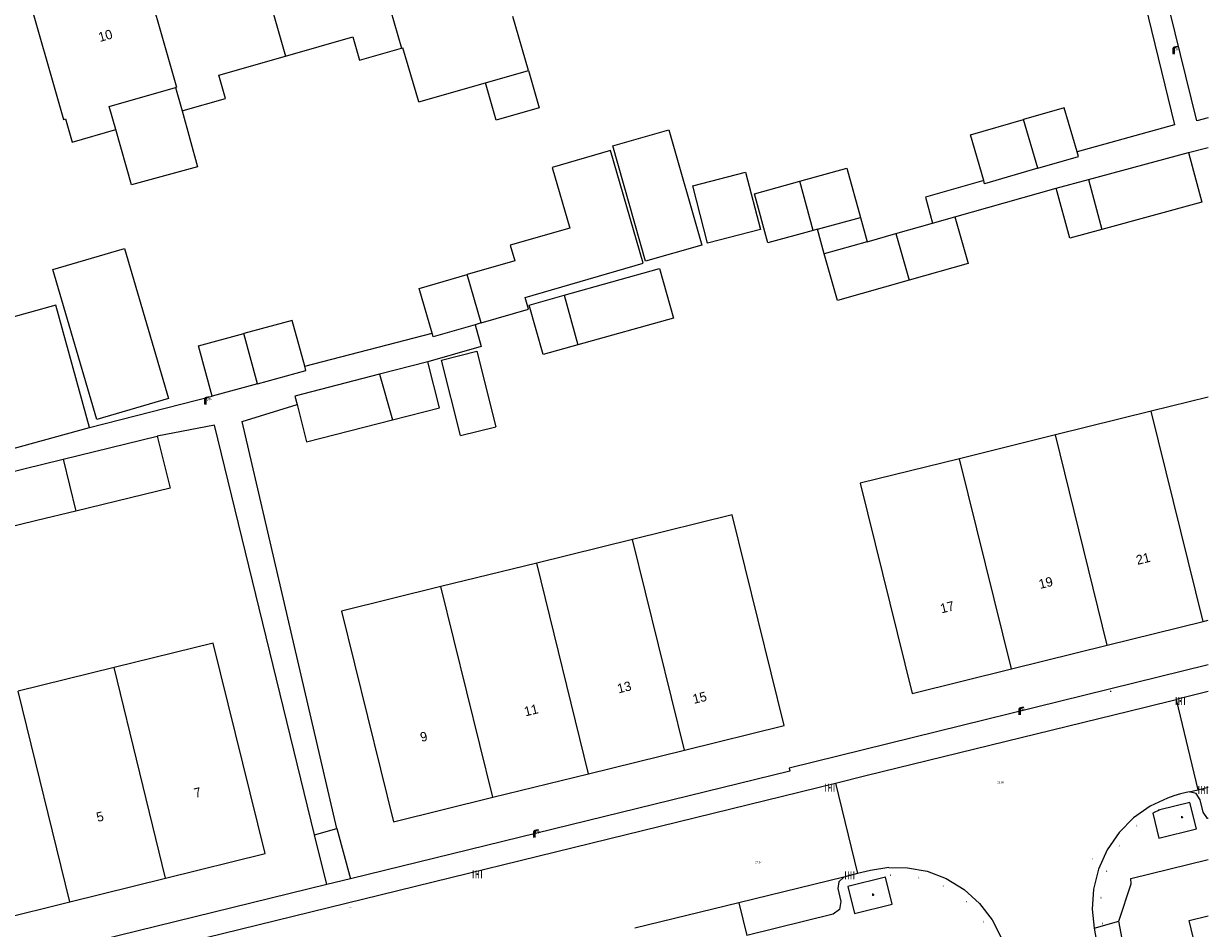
# Model space of a CAD drawing. Header units: metres. Extents: x 197457 to 198138, y 353986 to 354984.
# Tile 113 of 217: x 198075 to 198138, y 354215 to 354262. Entities that reach past the tile are written whole.
import ezdxf
from ezdxf.enums import TextEntityAlignment as Align

# ---------------------------------------------------------------- set-up
doc = ezdxf.new("R2010")
doc.units = ezdxf.units.M
doc.header["$MEASUREMENT"] = 0
for name, color, linetype, lineweight, true_color in [('afsluitpaal', 7, 'Continuous', 0, 0xde7233), ('benzine-   olieput', 7, 'Continuous', 0, 0x104b6e), ('CAI-kast', 7, 'Continuous', 0, 0x104b6e), ('kolk', 7, 'Continuous', 0, 0x104b6e), ('lichtmast', 7, 'Continuous', 0, 0x104b6e)]:
    doc.layers.add(name, color=color, linetype=linetype, lineweight=lineweight, true_color=true_color)
for name, color, linetype, lineweight in [('bijgebouw', 1, 'Continuous', 13), ('grens individueel parkeervak', 7, 'Continuous', 0), ('Grens maaiveld', 253, 'Continuous', 0), ('grens WOZ object', 7, 'Continuous', 0), ('hoofdgebouw', 1, 'Continuous', 0), ('Hoogtepunt', 7, 'Continuous', 0), ('huisnummerreeks BGT', 7, 'Continuous', 0), ('kant verharding', 7, 'Continuous', 0), ('tussenmuur', 1, 'Continuous', 13), ('tussenmuur bijgebouw (GBKN Zuid)', 1, 'Continuous', 13), ('vlakafsluiter', 1, 'Continuous', 0), ('waterleidingput', 132, 'Continuous', 0), ('weginrichtingselement', 7, 'Continuous', 0)]:
    doc.layers.add(name, color=color, linetype=linetype, lineweight=lineweight)
doc.styles.add('Style-STANDARD', font='STANDARD.shx')
doc.styles.add('Style-WORKING', font='WORKING.shx')

# ---------------------------------------------------------------- blocks, each defined once
blk = doc.blocks.new('kolk')
at = {"layer": 'kolk', "linetype": 'Continuous', "lineweight": 0, "true_color": 0xbd2877}
for points in [[(-0.49, -0.43), (-0.49, 0), (-0.49, 0.42), (-0.4, 0.42), (-0.4, 0), (-0.4, -0.43)], [(-0.19, -0.43), (-0.19, 0), (-0.19, 0.42), (-0.11, 0.42), (-0.11, 0), (-0.11, -0.43)], [(0.11, -0.43), (0.11, 0), (0.11, 0.42), (0.19, 0.42), (0.19, 0), (0.19, -0.43)], [(0.4, -0.43), (0.4, 0), (0.4, 0.42), (0.49, 0.42), (0.49, 0), (0.49, -0.43)]]:
    blk.add_hatch(color=232, dxfattribs=at).paths.add_polyline_path(points)
at = {"layer": 'kolk', "linetype": 'Continuous', "lineweight": 0, "true_color": 0x681648}
blk.add_hatch(color=219, dxfattribs=at).paths.add_polyline_path([(0.1, 0, 1), (-0.1, 0, 1)])
blk = doc.blocks.new('benzineolieput')
at = {"layer": 'benzine-   olieput', "linetype": 'Continuous', "lineweight": 0, "true_color": 0xbd2877}
h = blk.add_hatch(color=232, dxfattribs=at)
edge = h.paths.add_edge_path()
edge.add_spline(control_points=[(0.44, 0), (0.44, 0.04), (0.43, 0.09), (0.36, 0.2), (0.28, 0.26), (0.09, 0.32), (-0.02, 0.33), (-0.22, 0.29), (-0.31, 0.24), (-0.42, 0.12), (-0.44, 0.06), (-0.44, -0.06), (-0.42, -0.12), (-0.33, -0.22), (-0.28, -0.26), (-0.1, -0.33), (0.04, -0.33), (0.27, -0.27), (0.37, -0.2), (0.43, -0.08), (0.44, -0.04), (0.44, 0)], knot_values=[0, 0, 0, 0, 0.060484, 0.060484, 0.178041, 0.178041, 0.295599, 0.295599, 0.413157, 0.413157, 0.498623, 0.498623, 0.584089, 0.584089, 0.669555, 0.669555, 0.808438, 0.808438, 0.94732, 0.94732, 1, 1, 1, 1], degree=3, periodic=0)
edge = h.paths.add_edge_path(flags=16)
edge.add_ellipse((0, 0), major_axis=(0.392, 0), ratio=0.689655, start_angle=0, end_angle=360)
h = blk.add_hatch(color=232, dxfattribs=at)
h.paths.add_polyline_path([(-0.05, -0.09, -0.572477), (-0.05, 0.09, 0.381612), (-0.15, 0.17), (-0.25, 0.17), (-0.25, -0.18), (-0.15, -0.18, 0.381612)])
h.paths.add_polyline_path([(-0.15, -0.12), (-0.2, -0.12), (-0.2, -0.02), (-0.15, -0.02, -1)], flags=16)
h.paths.add_polyline_path([(-0.15, 0.02), (-0.2, 0.02), (-0.2, 0.12), (-0.15, 0.12, -1)], flags=16)
at = {"layer": 'benzine-   olieput', "linetype": 'Continuous', "lineweight": 0, "true_color": 0x681648}
blk.add_hatch(color=219, dxfattribs=at).paths.add_polyline_path([(0.1, 0, 1), (-0.1, 0, 1)])
at = {"layer": 'benzine-   olieput', "linetype": 'Continuous', "lineweight": 0, "true_color": 0xbd2877}
h = blk.add_hatch(color=232, dxfattribs=at)
h.paths.add_polyline_path([(0.27, -0.08), (0.27, 0.07, 1), (0.07, 0.07), (0.07, 0.07, -0.377964), (0.07, -0.07), (0.07, -0.08, 1)])
h.paths.add_polyline_path([(0.12, -0.08), (0.12, 0.07, -1), (0.23, 0.07), (0.23, -0.08, -1)], flags=16)
blk = doc.blocks.new('kast')
at = {"layer": 'CAI-kast', "linetype": 'Continuous', "lineweight": 0, "true_color": 0xbd2877}
h = blk.add_hatch(color=232, dxfattribs=at)
edge = h.paths.add_edge_path()
edge.add_arc((0, 0), 0.1, 0, 360)
edge.add_line((0, -0.1), (0.34, -0.1))
edge.add_line((0.34, -0.1), (0.34, 0.47))
edge.add_line((0.34, 0.47), (-0.34, 0.47))
edge.add_line((-0.34, 0.47), (-0.34, -0.1))
edge.add_line((-0.34, -0.1), (0, -0.1))
edge = h.paths.add_edge_path(flags=16)
edge.add_arc((-0.2, 0.31), 0.0607, 0, 360)
at = {"layer": 'CAI-kast', "linetype": 'Continuous', "lineweight": 0, "true_color": 0x681648}
blk.add_hatch(color=219, dxfattribs=at).paths.add_polyline_path([(-0.1, 0, 1), (0.1, 0, 1)])
at = {"layer": 'CAI-kast', "color": 232, "linetype": 'Continuous', "lineweight": 0, "true_color": 0xbd2877, "extrusion": (0, 0, -1)}
blk.add_solid([(-0.34, 0.65), (0.34, 0.65), (-0.34, 0.55), (0.34, 0.55)], dxfattribs=at)
blk = doc.blocks.new('lichtmast')
at = {"layer": 'lichtmast', "linetype": 'Continuous', "lineweight": 0, "true_color": 0xbd2877}
for points in [[(0.15, 0.42, -0.344151), (0.3, 0.61), (0.43, 0.64, 0.960861), (0.4, 0.79), (0.1, 0.74, 0.366629), (-0.15, 0.45), (-0.15, -0.1), (0, -0.1, -0.414214), (-0.1, 0, -1), (0.1, 0, -0.414214), (0, -0.1), (0.15, -0.1)], [(0.35, 0.55, 1), (0.3, 0.56), (0.23, 0.32, 1), (0.28, 0.31)], [(0.42, 0.58, 1), (0.38, 0.57), (0.44, 0.33, 1), (0.48, 0.34)], [(0.49, 0.61, 1), (0.45, 0.58), (0.63, 0.4, 1), (0.66, 0.43)]]:
    blk.add_hatch(color=232, dxfattribs=at).paths.add_polyline_path(points)
at = {"layer": 'lichtmast', "linetype": 'Continuous', "lineweight": 0, "true_color": 0x681648}
blk.add_hatch(color=219, dxfattribs=at).paths.add_polyline_path([(-0.1, 0, 1), (0.1, 0, 1)])
blk = doc.blocks.new('afsluitpaal')
at = {"layer": 'afsluitpaal', "linetype": 'Continuous', "lineweight": 0, "true_color": 0xbd2877}
blk.add_hatch(color=232, dxfattribs=at).paths.add_polyline_path([(0.15, 0.65, 1), (-0.15, 0.65), (-0.15, 0.05), (-0.3, 0.05), (-0.3, -0.1), (0, -0.1, -0.414214), (-0.1, 0, -1), (0.1, 0, -0.414214), (0, -0.1), (0.3, -0.1), (0.3, 0.05), (0.15, 0.05)])
at = {"layer": 'afsluitpaal', "linetype": 'Continuous', "lineweight": 0, "true_color": 0x681648}
blk.add_hatch(color=219, dxfattribs=at).paths.add_polyline_path([(0.1, 0, 1), (-0.1, 0, 1)])
blk = doc.blocks.new('waterleidingput')
at = {"layer": 'waterleidingput', "linetype": 'Continuous', "lineweight": 0, "true_color": 0x248bcb}
h = blk.add_hatch(color=142, dxfattribs=at)
edge = h.paths.add_edge_path()
edge.add_spline(control_points=[(0.44, 0), (0.44, 0.04), (0.43, 0.09), (0.36, 0.2), (0.28, 0.26), (0.09, 0.32), (-0.02, 0.33), (-0.22, 0.29), (-0.31, 0.24), (-0.42, 0.12), (-0.44, 0.06), (-0.44, -0.06), (-0.42, -0.12), (-0.33, -0.22), (-0.28, -0.26), (-0.1, -0.33), (0.04, -0.33), (0.27, -0.27), (0.37, -0.2), (0.43, -0.08), (0.44, -0.04), (0.44, 0)], knot_values=[0, 0, 0, 0, 0.060484, 0.060484, 0.178041, 0.178041, 0.295599, 0.295599, 0.413157, 0.413157, 0.498623, 0.498623, 0.584089, 0.584089, 0.669555, 0.669555, 0.808438, 0.808438, 0.94732, 0.94732, 1, 1, 1, 1], degree=3, periodic=0)
edge = h.paths.add_edge_path(flags=16)
edge.add_ellipse((0, 0), major_axis=(0.392, 0), ratio=0.689655, start_angle=0, end_angle=360)
for points in [[(-0.05, -0.09, -0.141608), (-0.09, -0.05), (-0.1, -0.09), (-0.17, 0.18), (-0.22, 0.18), (-0.12, -0.17), (-0.07, -0.17)], [(0.03, 0.18), (-0.02, 0.18), (-0.05, 0.09, -0.269854), (0.05, 0.09)], [(0.23, 0.18), (0.18, 0.18), (0.1, -0.09), (0.09, -0.05, -0.141608), (0.05, -0.09), (0.08, -0.17), (0.13, -0.17)]]:
    blk.add_hatch(color=142, dxfattribs=at).paths.add_polyline_path(points)
at = {"layer": 'waterleidingput', "linetype": 'Continuous', "lineweight": 0, "true_color": 0x104b6e}
blk.add_hatch(color=156, dxfattribs=at).paths.add_polyline_path([(0.1, 0, 1), (-0.1, 0, 1)])

msp = doc.modelspace()

# ---------------------------------------------------------------- linework, layer by layer
at = {"layer": 'bijgebouw', "linetype": 'Continuous', "lineweight": 13}
for p, q in [((198131.405, 354254.235), (198136.708, 354255.673)), ((198129.696, 354253.771), (198131.405, 354254.235)), ((198123.144, 354251.922), (198124.329, 354252.257)), ((198117.043, 354251.596), (198116.815, 354251.534)), ((198119.668, 354250.937), (198121.195, 354251.37)), ((198121.195, 354251.37), (198123.144, 354251.922)), ((198099.2, 354246.633), (198098.879, 354246.54)), ((198096.367, 354244.565), (198093.803, 354243.908)), ((198087.337, 354243.405), (198084.936, 354242.751)), ((198069.542, 354238.64), (198078.432, 354241.097)), ((198077.035, 354239.407), (198082.027, 354240.625)), ((198074.954, 354238.899), (198077.035, 354239.407)), ((198077.706, 354236.66), (198075.636, 354236.155))]:
    msp.add_line(p, q, dxfattribs=at)
at = {"layer": 'bijgebouw', "linetype": 'Continuous', "lineweight": 13, "flags": 128}
for points in [[(198130.803, 354255.695), (198130.125, 354258.04), (198127.967, 354257.415)], [(198125.856, 354254.174), (198125.154, 354256.601), (198127.967, 354257.415)], [(198099.2, 354246.633), (198101.707, 354247.361), (198101.529, 354247.976), (198107.799, 354249.797), (198106.067, 354255.763), (198102.973, 354254.865), (198103.903, 354251.662), (198100.743, 354250.745), (198100.981, 354249.925), (198098.456, 354249.192)], [(198128.717, 354254.827), (198130.874, 354255.451), (198130.803, 354255.695)], [(198136.708, 354255.673), (198137.427, 354253.024), (198132.123, 354251.585)], [(198116.1, 354254.141), (198118.601, 354254.827), (198119.314, 354252.227)], [(198128.717, 354254.827), (198125.903, 354254.012), (198125.856, 354254.174)], [(198116.815, 354251.534), (198114.413, 354250.875), (198113.698, 354253.482), (198116.1, 354254.141)], [(198132.123, 354251.585), (198130.415, 354251.122), (198129.696, 354253.771)], [(198124.329, 354252.257), (198125.031, 354249.779), (198121.897, 354248.891)], [(198121.897, 354248.891), (198118.099, 354247.815), (198117.397, 354250.293)], [(198103.602, 354248.098), (198108.664, 354249.515), (198109.411, 354246.892), (198104.337, 354245.471)], [(198096.598, 354246.086), (198095.911, 354248.453), (198098.456, 354249.192)], [(198104.337, 354245.471), (198102.493, 354244.955), (198101.746, 354247.578), (198103.602, 354248.098)], [(198078.432, 354241.097), (198076.644, 354247.569), (198072.446, 354246.409), (198073.803, 354241.498), (198071.797, 354240.944), (198071.544, 354241.861), (198068.857, 354241.118)], [(198089.846, 354244.335), (198089.185, 354246.764), (198086.613, 354246.064)], [(198098.879, 354246.54), (198096.654, 354245.893), (198096.598, 354246.086)], [(198084.936, 354242.751), (198084.212, 354245.41), (198086.613, 354246.064)], [(198094.505, 354241.49), (198096.992, 354242.128), (198096.367, 354244.565)], [(198087.337, 354243.405), (198089.909, 354244.105), (198089.846, 354244.335)], [(198093.803, 354243.908), (198089.322, 354242.759), (198089.44, 354242.301)], [(198089.44, 354242.301), (198089.947, 354240.322), (198094.505, 354241.49)], [(198082.027, 354240.625), (198082.71, 354237.881), (198077.706, 354236.66)], [(198073.139, 354238.264), (198073.095, 354238.445), (198074.954, 354238.899)], [(198075.636, 354236.155), (198073.765, 354235.698), (198073.139, 354238.264)]]:
    msp.add_lwpolyline(points, dxfattribs=at)
at = {"layer": 'grens individueel parkeervak', "linetype": 'Continuous', "lineweight": 0}
for p, q in [((198136.745, 354221.777), (198137.216, 354221.893)), ((198137.216, 354221.893), (198137.766, 354222.028)), ((198118.428, 354217.265), (198112.866, 354215.899)), ((198112.866, 354215.899), (198107.352, 354214.545)), ((198112.866, 354215.899), (198113.291, 354214.171))]:
    msp.add_line(p, q, dxfattribs=at)
at = {"layer": 'grens individueel parkeervak', "linetype": 'Continuous', "lineweight": 0, "flags": 128}
for points in [[(198137.766, 354220.361), (198137.73, 354220.367), (198137.492, 354220.697), (198137.337, 354221.361), (198137.12, 354221.682), (198136.745, 354221.777)], [(198118.428, 354217.265), (198118.163, 354217.012), (198118.121, 354216.648), (198118.279, 354215.975), (198118.21, 354215.551), (198117.863, 354215.297), (198113.291, 354214.171)]]:
    msp.add_lwpolyline(points, dxfattribs=at)
at = {"layer": 'Grens maaiveld', "linetype": 'Continuous', "lineweight": 0}
for p, q in [((198136.053, 354226.675), (198137.216, 354221.893)), ((198117.999, 354222.246), (198119.169, 354217.447))]:
    msp.add_line(p, q, dxfattribs=at)
at = {"layer": 'grens WOZ object', "linetype": 'Continuous', "lineweight": 0}
for p, q in [((198099.434, 354259.356), (198101.714, 354260.007)), ((198082.987, 354259.111), (198083.338, 354257.88)), ((198106.183, 354256.025), (198109.16, 354256.873)), ((198109.16, 354256.873), (198110.904, 354250.749)), ((198107.926, 354249.901), (198106.183, 354256.025)), ((198110.422, 354253.902), (198113.229, 354254.626)), ((198113.229, 354254.626), (198114.016, 354251.58)), ((198111.208, 354250.855), (198110.422, 354253.902)), ((198117.043, 354251.596), (198119.314, 354252.227)), ((198119.314, 354252.227), (198119.668, 354250.937)), ((198114.016, 354251.58), (198111.208, 354250.855)), ((198117.397, 354250.293), (198117.043, 354251.596)), ((198110.904, 354250.749), (198107.926, 354249.901)), ((198119.668, 354250.937), (198117.397, 354250.293)), ((198076.492, 354249.459), (198080.286, 354250.574)), ((198080.286, 354250.574), (198082.621, 354242.631)), ((198078.826, 354241.516), (198076.492, 354249.459)), ((198082.621, 354242.631), (198078.826, 354241.516)), ((198098.108, 354240.671), (198099.986, 354241.127))]:
    msp.add_line(p, q, dxfattribs=at)
at = {"layer": 'grens WOZ object', "linetype": 'Continuous', "lineweight": 0, "flags": 128}
for points in [[(198101.714, 354260.007), (198102.277, 354258.036), (198099.997, 354257.385), (198099.434, 354259.356)], [(198079.828, 354256.88), (198079.477, 354258.111), (198082.987, 354259.111)], [(198083.338, 354257.88), (198084.166, 354254.9), (198080.66, 354253.949), (198079.828, 354256.88)], [(198098.108, 354240.671), (198097.095, 354244.653), (198098.968, 354245.129), (198099.986, 354241.127)]]:
    msp.add_lwpolyline(points, dxfattribs=at)
at = {"layer": 'hoofdgebouw', "linetype": 'Continuous', "lineweight": 0}
for p, q in [((198101.714, 354260.007), (198100.889, 354262.882)), ((198094.969, 354261.195), (198095.052, 354261.218)), ((198095.896, 354258.346), (198095.052, 354261.218)), ((198095.896, 354258.346), (198099.434, 354259.356)), ((198083.338, 354257.88), (198083.392, 354257.895)), ((198134.737, 354241.95), (198129.656, 354240.693)), ((198129.656, 354240.693), (198124.575, 354239.436)), ((198107.225, 354235.157), (198102.148, 354233.906)), ((198102.148, 354233.906), (198097.071, 354232.654)), ((198132.405, 354229.546), (198137.486, 354230.803)), ((198127.323, 354228.29), (198132.405, 354229.546)), ((198079.731, 354228.361), (198074.647, 354227.109)), ((198104.903, 354222.74), (198109.98, 354223.992)), ((198099.826, 354221.489), (198104.903, 354222.74)), ((198077.384, 354215.946), (198082.467, 354217.205)), ((198072.301, 354214.688), (198077.384, 354215.946))]:
    msp.add_line(p, q, dxfattribs=at)
at = {"layer": 'hoofdgebouw', "linetype": 'Continuous', "lineweight": 0, "flags": 128}
for points in [[(198080.94, 354266.499), (198074.95, 354264.788), (198077.054, 354257.42), (198077.159, 354257.45), (198077.51, 354256.219), (198079.828, 354256.88)], [(198088.829, 354260.776), (198092.402, 354261.794), (198092.753, 354260.563), (198094.969, 354261.195)], [(198083.392, 354257.895), (198085.637, 354258.535), (198085.286, 354259.766), (198088.829, 354260.776)], [(198137.766, 354242.699), (198134.737, 354241.95)], [(198124.575, 354239.436), (198119.302, 354238.132), (198122.057, 354226.987), (198127.323, 354228.29)], [(198109.98, 354223.992), (198115.272, 354225.296), (198112.521, 354236.462), (198107.225, 354235.157)], [(198097.071, 354232.654), (198091.795, 354231.354), (198094.546, 354220.188), (198099.826, 354221.489)], [(198137.486, 354230.803), (198137.766, 354230.872)], [(198082.467, 354217.205), (198087.749, 354218.512), (198084.992, 354229.656), (198079.731, 354228.361)], [(198137.766, 354210.775), (198136.743, 354214.953), (198137.766, 354215.204)]]:
    msp.add_lwpolyline(points, dxfattribs=at)
at = {"layer": 'kant verharding', "linetype": 'Continuous', "lineweight": 0}
for p, q in [((198136.708, 354255.673), (198137.766, 354255.935)), ((198124.329, 354252.257), (198129.696, 354253.771)), ((198089.846, 354244.335), (198096.598, 354246.086)), ((198078.432, 354241.097), (198084.936, 354242.751)), ((198137.766, 354227.095), (198136.053, 354226.675)), ((198119.605, 354222.64), (198134.415, 354226.273)), ((198134.415, 354226.273), (198136.053, 354226.675)), ((198117.999, 354222.246), (198119.605, 354222.64)), ((198081.804, 354213.368), (198117.999, 354222.246)), ((198091.023, 354216.861), (198090.369, 354219.499)), ((198091.555, 354219.844), (198092.274, 354217.168)), ((198119.169, 354217.447), (198118.428, 354217.265)), ((198092.274, 354217.168), (198091.023, 354216.861)), ((198137.766, 354189.456), (198133.021, 354214.919)), ((198131.704, 354214.548), (198131.815, 354213.952))]:
    msp.add_line(p, q, dxfattribs=at)
at = {"layer": 'kant verharding', "linetype": 'Continuous', "lineweight": 0, "flags": 128}
for points in [[(198130.258, 354280.565), (198135.977, 354257.13), (198130.803, 354255.695)], [(198137.766, 354257.497), (198137.163, 354257.352), (198131.376, 354280.822)], [(198125.856, 354254.174), (198122.775, 354253.306), (198123.144, 354251.922)], [(198098.879, 354246.54), (198099.21, 354245.378), (198096.367, 354244.565)], [(198091.555, 354219.844), (198086.53, 354241.408), (198089.44, 354242.301)], [(198090.369, 354219.499), (198085.057, 354241.209), (198082.027, 354240.625)], [(198137.766, 354228.504), (198115.542, 354223.027), (198115.577, 354222.88), (198092.274, 354217.168)], [(198135.599, 354221.451), (198134.68, 354221.016), (198133.807, 354220.406), (198133.031, 354219.627), (198132.396, 354218.708), (198131.937, 354217.689), (198131.672, 354216.622), (198131.601, 354215.56), (198131.704, 354214.548)], [(198136.794, 354221.217), (198135.199, 354220.823), (198134.815, 354220.647), (198135.14, 354219.319), (198137.136, 354219.812), (198136.794, 354221.217)], [(198136.745, 354221.777), (198136.299, 354221.668), (198135.945, 354221.57), (198135.599, 354221.451)], [(198133.021, 354214.919), (198133.682, 354216.907), (198133.651, 354217.178), (198137.766, 354218.185)], [(198120.818, 354217.767), (198119.843, 354217.612), (198119.169, 354217.447)], [(198120.818, 354217.767), (198121.82, 354217.757), (198122.854, 354217.566), (198123.871, 354217.18), (198124.816, 354216.603), (198125.637, 354215.862), (198126.297, 354214.997), (198126.774, 354214.06)], [(198091.023, 354216.861), (198041.76, 354204.786), (198035.276, 354203.21)], [(198120.654, 354217.261), (198118.655, 354216.762), (198118.999, 354215.323), (198121, 354215.818), (198120.654, 354217.261)]]:
    msp.add_lwpolyline(points, dxfattribs=at)
at = {"layer": 'tussenmuur', "linetype": 'Continuous', "lineweight": 13}
for p, q in [((198092.515, 354269.805), (198094.969, 354261.195)), ((198086.727, 354268.152), (198088.829, 354260.776)), ((198137.486, 354230.803), (198134.737, 354241.95)), ((198132.405, 354229.546), (198129.656, 354240.693)), ((198127.323, 354228.29), (198124.575, 354239.436)), ((198109.98, 354223.992), (198107.225, 354235.157)), ((198104.903, 354222.74), (198102.148, 354233.906)), ((198099.826, 354221.489), (198097.071, 354232.654)), ((198082.467, 354217.205), (198079.731, 354228.361)), ((198077.384, 354215.946), (198074.647, 354227.109))]:
    msp.add_line(p, q, dxfattribs=at)
at = {"layer": 'tussenmuur', "linetype": 'Continuous', "lineweight": 13, "flags": 128}
msp.add_lwpolyline([(198080.94, 354266.499), (198083.041, 354259.126), (198082.987, 354259.111)], dxfattribs=at)
at = {"layer": 'tussenmuur bijgebouw (GBKN Zuid)', "linetype": 'Continuous', "lineweight": 13}
for p, q in [((198128.717, 354254.827), (198127.967, 354257.415)), ((198116.815, 354251.534), (198116.1, 354254.141)), ((198131.405, 354254.235), (198132.123, 354251.585)), ((198121.195, 354251.37), (198121.897, 354248.891)), ((198099.2, 354246.633), (198098.456, 354249.192)), ((198103.602, 354248.098), (198104.337, 354245.471)), ((198087.337, 354243.405), (198086.613, 354246.064)), ((198093.803, 354243.908), (198094.505, 354241.49)), ((198077.035, 354239.407), (198077.706, 354236.66))]:
    msp.add_line(p, q, dxfattribs=at)
at = {"layer": 'vlakafsluiter', "linetype": 'Continuous', "lineweight": 0}
for p, q in [((198090.369, 354219.499), (198091.555, 354219.844)), ((198131.704, 354214.548), (198133.021, 354214.919))]:
    msp.add_line(p, q, dxfattribs=at)

# ---------------------------------------------------------------- block references
at = {"layer": 'afsluitpaal', "linetype": 'Continuous', "lineweight": 0, "xscale": 0.1, "yscale": 0.1, "zscale": 0.1}
for p in [(198135.133, 354220.787), (198133.974, 354219.961), (198133.04, 354218.898), (198120.906, 354217.336), (198132.38, 354217.536), (198122.416, 354217.207), (198123.702, 354216.765), (198132.072, 354216.14), (198124.951, 354215.924), (198125.841, 354214.873), (198132.159, 354214.767)]:
    msp.add_blockref('afsluitpaal', p, dxfattribs=at)
at = {"layer": 'benzine-   olieput', "linetype": 'Continuous', "lineweight": 0, "xscale": 0.1, "yscale": 0.1, "zscale": 0.1}
msp.add_blockref('benzineolieput', (198092.272, 354215.649), dxfattribs=at)
at = {"layer": 'CAI-kast', "linetype": 'Continuous', "lineweight": 0, "xscale": 0.1, "yscale": 0.1, "zscale": 0.1}
msp.add_blockref('kast', (198132.59, 354227.077), dxfattribs=at)
at = {"layer": 'kolk', "linetype": 'Continuous', "lineweight": 0, "xscale": 0.5, "yscale": 0.5}
for p in [(198136.279, 354226.594), (198117.695, 354222.001), (198137.486, 354221.885), (198099, 354217.414), (198118.745, 354217.356)]:
    msp.add_blockref('kolk', p, dxfattribs=at)
at = {"layer": 'lichtmast', "linetype": 'Continuous', "lineweight": 0, "xscale": 0.5, "yscale": 0.5}
for p in [(198135.925, 354260.922), (198084.569, 354242.351), (198127.76, 354225.904), (198102.024, 354219.407)]:
    msp.add_blockref('lichtmast', p, dxfattribs=at)
at = {"layer": 'waterleidingput', "linetype": 'Continuous', "lineweight": 0, "xscale": 0.1, "yscale": 0.1, "zscale": 0.1}
msp.add_blockref('waterleidingput', (198131.602, 354218.223), dxfattribs=at)

# ---------------------------------------------------------------- texts
at = {"layer": 'Hoogtepunt', "linetype": 'Continuous', "lineweight": 0, "style": 'Style-WORKING'}
for s, p in [('28.00', (198126.572, 354222.232)), ('28.00', (198126.572, 354222.232)), ('27.84', (198113.738, 354217.994)), ('27.84', (198113.738, 354217.994))]:
    msp.add_text(s, height=0.1, dxfattribs=at).set_placement(p)
at = {"layer": 'huisnummerreeks BGT', "linetype": 'Continuous', "lineweight": 0, "style": 'Style-WORKING'}
for s, rotation, p in [('10', 15.9, (198079.27, 354261.862)), ('21', 13.9, (198134.306, 354234.137)), ('19', 13.9, (198129.144, 354232.861)), ('17', 13.9, (198123.917, 354231.568)), ('13', 13.9, (198106.789, 354227.325)), ('15', 13.8, (198110.789, 354226.77)), ('11', 13.8, (198101.85, 354226.107)), ('9', 13.8, (198096.157, 354224.705)), ('7', 13.9, (198084.161, 354221.745)), ('5', 13.9, (198078.986, 354220.464))]:
    msp.add_text(s, height=0.5, rotation=rotation, dxfattribs=at).set_placement(p, align=Align.MIDDLE_CENTER)
at = {"layer": 'weginrichtingselement', "style": 'Style-STANDARD'}
for p in [(198136.328, 354220.394), (198119.948, 354216.285)]:
    msp.add_text('b', height=0.1, rotation=359.66914, dxfattribs=at).set_placement(p)

doc.saveas('drawing.dxf')
